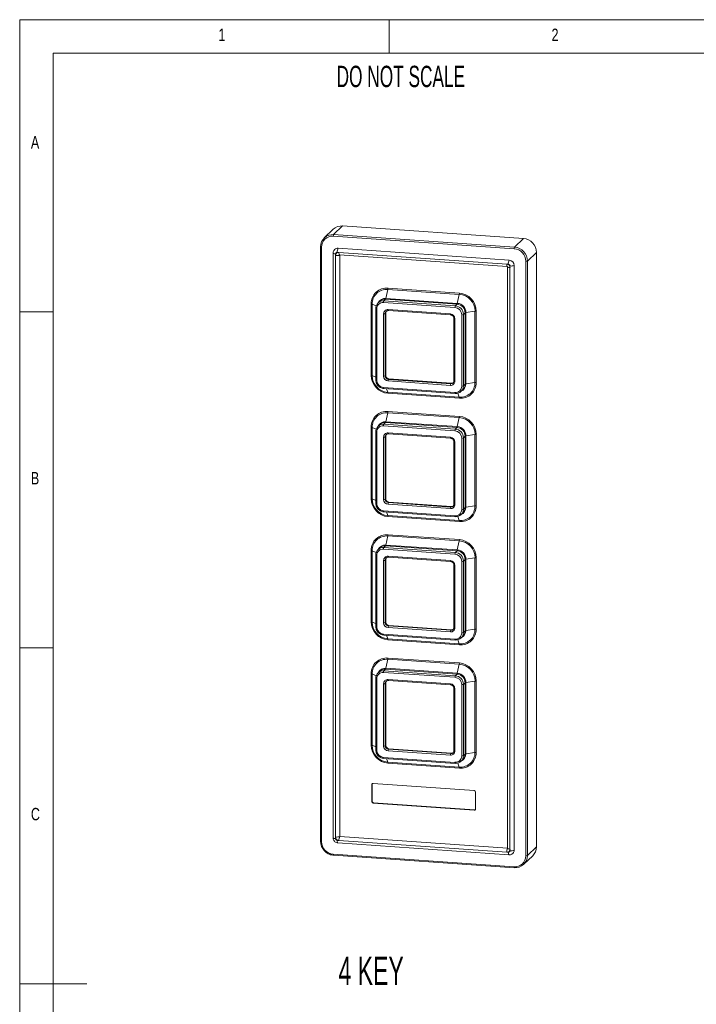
# Model space of a CAD drawing. Header units: millimetres. Extents: x 5 to 415, y 5 to 292.
# Tile 2 of 10: x 5 to 106, y 145 to 292. Entities that reach past the tile are written whole.
import ezdxf

# ---------------------------------------------------------------- set-up
doc = ezdxf.new("R2010")
doc.units = ezdxf.units.MM
doc.styles.add('SLDTEXTSTYLE0', font='TXT', dxfattribs={"width": 0.605})
doc.styles.add('SLDTEXTSTYLE1', font='TXT', dxfattribs={"width": 0.75})

msp = doc.modelspace()

# ---------------------------------------------------------------- linework, layer by layer
at = {"color": 7, "linetype": 'Continuous', "lineweight": 0}
for p, q in [((415, 292), (5, 292)), ((5, 292), (5, 5)), ((60, 287), (60, 292)), ((410, 287), (10, 287)), ((10, 287), (10, 10)), ((10, 248.5), (5, 248.5)), ((5, 198.5), (10, 198.5)), ((5, 148.5), (15, 148.5))]:
    msp.add_line(p, q, dxfattribs=at)
at = {"color": 7, "linetype": 'Continuous', "lineweight": 15}
for p, q in [((53.06, 261.29), (51.73, 260.01)), ((53.06, 261.29), (79.98, 259.43)), ((51.67, 260.8), (50.34, 259.51)), ((78.59, 257.9), (51.67, 259.76)), ((51.73, 260.01), (78.65, 258.14)), ((79.98, 259.43), (78.65, 258.14)), ((49.79, 258.2), (49.79, 169.69)), ((49.94, 258.15), (49.94, 169.64)), ((77.87, 256.21), (52.4, 257.97)), ((51.66, 257.27), (51.66, 170.21)), ((52.03, 257.14), (52.03, 256.89)), ((52.03, 256.89), (52.03, 170.34)), ((52.52, 257.35), (52.27, 257.37)), ((77.49, 255.62), (52.52, 257.35)), ((52.62, 256.98), (77.58, 255.24)), ((52.64, 256.97), (52.64, 170.43)), ((81.91, 257.36), (80.58, 256.07)), ((81.91, 257.36), (81.91, 168.86)), ((77.74, 255.6), (77.49, 255.62)), ((77.61, 255.22), (77.61, 168.66)), ((77.98, 255.09), (77.98, 255.34)), ((77.98, 168.54), (77.98, 255.09)), ((78.59, 168.38), (78.59, 255.43)), ((80.33, 167.53), (80.33, 256.04)), ((80.58, 256.07), (80.58, 167.57)), ((59.8, 251.85), (59.52, 250.51)), ((70.43, 251.11), (59.8, 251.85)), ((59.82, 252.04), (70.45, 251.3)), ((70.43, 251.11), (70.14, 249.77)), ((57.31, 239.07), (57.31, 249.7)), ((57.46, 249.67), (57.46, 239.04)), ((58.6, 250.09), (58.35, 249.84)), ((69.79, 249.17), (59.16, 249.9)), ((59.47, 250.39), (59.21, 250.15)), ((59.21, 250.15), (69.84, 249.41)), ((70.1, 249.66), (59.47, 250.39)), ((59.52, 250.51), (70.14, 249.77)), ((70.1, 249.66), (69.84, 249.41)), ((58, 249.01), (58, 238.38)), ((58.15, 248.96), (58.15, 238.33)), ((59.16, 238.94), (59.16, 248.21)), ((59.48, 248.32), (59.41, 248.25)), ((59.41, 248.25), (59.41, 238.98)), ((59.48, 248.32), (59.48, 239.05)), ((59.54, 248.57), (59.52, 248.56)), ((59.84, 248.84), (69.11, 248.2)), ((59.88, 248.69), (69.15, 248.05)), ((70.8, 237.46), (70.8, 248.08)), ((71.3, 248.37), (71.05, 248.12)), ((71.05, 248.12), (71.05, 237.49)), ((71.3, 237.74), (71.3, 248.37)), ((72.77, 248.61), (71.42, 248.41)), ((71.42, 248.41), (71.42, 237.78)), ((72.77, 237.98), (72.77, 248.61)), ((72.96, 248.61), (72.96, 237.99)), ((69.64, 247.52), (69.64, 238.25)), ((69.79, 247.47), (69.79, 238.2)), ((59.48, 239.05), (59.41, 238.98)), ((69.11, 237.57), (59.84, 238.22)), ((59.97, 238.53), (59.89, 238.46)), ((59.89, 238.46), (69.16, 237.82)), ((59.97, 238.53), (69.24, 237.89)), ((69.24, 237.89), (69.16, 237.82)), ((69.51, 237.94), (69.53, 237.96)), ((71.3, 237.74), (71.05, 237.49)), ((72.77, 237.98), (71.42, 237.78)), ((59.16, 237.25), (69.79, 236.51)), ((59.2, 237.1), (69.83, 236.36)), ((59.8, 236.54), (70.43, 235.8)), ((70.45, 235.65), (59.82, 236.39)), ((70.71, 236.68), (70.97, 236.93)), ((70.97, 236.93), (70.99, 236.95)), ((59.8, 233.5), (59.52, 232.16)), ((70.43, 232.76), (59.8, 233.5)), ((59.82, 233.69), (70.45, 232.95)), ((58.6, 231.73), (58.35, 231.48)), ((59.47, 232.04), (59.21, 231.79)), ((59.21, 231.79), (69.84, 231.06)), ((70.1, 231.3), (59.47, 232.04)), ((59.52, 232.16), (70.14, 231.42)), ((70.43, 232.76), (70.14, 231.42)), ((57.31, 220.72), (57.31, 231.35)), ((57.46, 231.32), (57.46, 220.69)), ((58, 230.66), (58, 220.03)), ((58.15, 230.61), (58.15, 219.98)), ((69.79, 230.81), (59.16, 231.55)), ((59.54, 230.22), (59.52, 230.2)), ((59.84, 230.49), (69.11, 229.85)), ((59.88, 230.34), (69.15, 229.7)), ((70.1, 231.3), (69.84, 231.06)), ((72.77, 230.25), (71.42, 230.05)), ((72.77, 219.63), (72.77, 230.25)), ((72.96, 230.26), (72.96, 219.64)), ((59.16, 220.59), (59.16, 229.86)), ((59.48, 229.97), (59.41, 229.9)), ((59.41, 229.9), (59.41, 220.62)), ((59.48, 229.97), (59.48, 220.7)), ((69.64, 229.17), (69.64, 219.9)), ((69.79, 229.12), (69.79, 219.85)), ((70.8, 219.1), (70.8, 229.73)), ((71.3, 230.01), (71.05, 229.76)), ((71.05, 229.76), (71.05, 219.14)), ((71.3, 219.39), (71.3, 230.01)), ((71.42, 230.05), (71.42, 219.43)), ((59.48, 220.7), (59.41, 220.62)), ((69.11, 219.22), (59.84, 219.86)), ((59.97, 220.18), (59.89, 220.11)), ((59.89, 220.11), (69.16, 219.46)), ((59.97, 220.18), (69.24, 219.54)), ((59.16, 218.9), (69.79, 218.16)), ((59.2, 218.75), (69.83, 218.01)), ((69.24, 219.54), (69.16, 219.46)), ((69.51, 219.59), (69.53, 219.61)), ((70.71, 218.32), (70.97, 218.57)), ((70.97, 218.57), (70.99, 218.6)), ((71.3, 219.39), (71.05, 219.14)), ((72.77, 219.63), (71.42, 219.43)), ((59.8, 218.19), (70.43, 217.45)), ((70.45, 217.3), (59.82, 218.03)), ((59.8, 215.15), (59.52, 213.8)), ((70.43, 214.41), (59.8, 215.15)), ((59.82, 215.33), (70.45, 214.6)), ((70.43, 214.41), (70.14, 213.07)), ((57.31, 202.37), (57.31, 212.99)), ((57.46, 212.96), (57.46, 202.34)), ((58.6, 213.38), (58.35, 213.13)), ((69.79, 212.46), (59.16, 213.2)), ((59.47, 213.69), (59.21, 213.44)), ((59.21, 213.44), (69.84, 212.7)), ((70.1, 212.95), (59.47, 213.69)), ((59.52, 213.8), (70.14, 213.07)), ((70.1, 212.95), (69.84, 212.7)), ((58, 212.3), (58, 201.68)), ((58.15, 212.25), (58.15, 201.63)), ((59.16, 202.23), (59.16, 211.51)), ((59.48, 211.62), (59.41, 211.54)), ((59.41, 211.54), (59.41, 202.27)), ((59.48, 211.62), (59.48, 202.35)), ((59.54, 211.87), (59.52, 211.85)), ((59.84, 212.14), (69.11, 211.49)), ((59.88, 211.99), (69.15, 211.34)), ((70.8, 200.75), (70.8, 211.38)), ((71.3, 211.66), (71.05, 211.41)), ((71.05, 211.41), (71.05, 200.79)), ((71.3, 201.04), (71.3, 211.66)), ((72.77, 211.9), (71.42, 211.7)), ((71.42, 211.7), (71.42, 201.08)), ((72.77, 201.28), (72.77, 211.9)), ((72.96, 211.91), (72.96, 201.28)), ((69.64, 210.82), (69.64, 201.55)), ((69.79, 210.77), (69.79, 201.5)), ((59.48, 202.35), (59.41, 202.27)), ((69.11, 200.87), (59.84, 201.51)), ((59.97, 201.83), (59.89, 201.75)), ((59.89, 201.75), (69.16, 201.11)), ((59.97, 201.83), (69.24, 201.19)), ((69.24, 201.19), (69.16, 201.11)), ((69.51, 201.23), (69.53, 201.25)), ((71.3, 201.04), (71.05, 200.79)), ((72.77, 201.28), (71.42, 201.08)), ((59.16, 200.54), (69.79, 199.81)), ((59.2, 200.39), (69.83, 199.66)), ((59.8, 199.83), (70.43, 199.1)), ((70.45, 198.94), (59.82, 199.68)), ((70.71, 199.97), (70.97, 200.22)), ((70.97, 200.22), (70.99, 200.25)), ((59.8, 196.79), (59.52, 195.45)), ((70.43, 196.06), (59.8, 196.79)), ((59.82, 196.98), (70.45, 196.25)), ((58.6, 195.03), (58.35, 194.78)), ((59.47, 195.34), (59.21, 195.09)), ((59.21, 195.09), (69.84, 194.35)), ((70.1, 194.6), (59.47, 195.34)), ((59.52, 195.45), (70.14, 194.71)), ((70.43, 196.06), (70.14, 194.71)), ((57.31, 184.02), (57.31, 194.64)), ((57.46, 194.61), (57.46, 183.99)), ((58, 193.95), (58, 183.33)), ((58.15, 193.9), (58.15, 183.28)), ((69.79, 194.11), (59.16, 194.84)), ((59.54, 193.52), (59.52, 193.5)), ((59.84, 193.78), (69.11, 193.14)), ((59.88, 193.63), (69.15, 192.99)), ((70.1, 194.6), (69.84, 194.35)), ((72.77, 193.55), (71.42, 193.35)), ((72.77, 182.92), (72.77, 193.55)), ((72.96, 193.56), (72.96, 182.93)), ((59.16, 183.88), (59.16, 193.15)), ((59.48, 193.27), (59.41, 193.19)), ((59.41, 193.19), (59.41, 183.92)), ((59.48, 193.27), (59.48, 183.99)), ((69.64, 192.47), (69.64, 183.19)), ((69.79, 192.42), (69.79, 183.14)), ((70.8, 182.4), (70.8, 193.02)), ((71.3, 193.31), (71.05, 193.06)), ((71.05, 193.06), (71.05, 182.43)), ((71.3, 182.68), (71.3, 193.31)), ((71.42, 193.35), (71.42, 182.72)), ((59.48, 183.99), (59.41, 183.92)), ((59.97, 183.48), (59.89, 183.4)), ((59.89, 183.4), (69.16, 182.76)), ((59.97, 183.48), (69.24, 182.83)), ((59.16, 182.19), (69.79, 181.45)), ((59.2, 182.04), (69.83, 181.3)), ((69.11, 182.51), (59.84, 183.16)), ((69.24, 182.83), (69.16, 182.76)), ((69.51, 182.88), (69.53, 182.9)), ((70.71, 181.62), (70.97, 181.87)), ((70.97, 181.87), (70.99, 181.89)), ((71.3, 182.68), (71.05, 182.43)), ((72.77, 182.92), (71.42, 182.72)), ((59.8, 181.48), (70.43, 180.74)), ((70.45, 180.59), (59.82, 181.33)), ((57.46, 178.16), (57.41, 178.11)), ((57.41, 178.11), (57.41, 175.6)), ((57.46, 178.16), (57.46, 175.65)), ((72.67, 177.24), (57.6, 178.29)), ((72.86, 174.52), (72.86, 177.04)), ((57.46, 175.65), (57.41, 175.6)), ((57.65, 175.44), (57.6, 175.39)), ((57.6, 175.39), (72.67, 174.34)), ((57.65, 175.44), (72.72, 174.39)), ((72.72, 174.39), (72.67, 174.34)), ((52.03, 170.34), (52.03, 170.09)), ((52.65, 170.42), (77.61, 168.69)), ((52.27, 169.83), (52.52, 169.81)), ((52.37, 169.46), (77.83, 167.69)), ((52.52, 169.81), (77.49, 168.08)), ((81.91, 168.86), (80.58, 167.57)), ((51.67, 167.78), (78.59, 165.92)), ((51.71, 167.63), (78.63, 165.77)), ((77.49, 168.08), (77.74, 168.06)), ((77.98, 168.29), (77.98, 168.54)), ((80.04, 166.27), (81.37, 167.55))]:
    msp.add_line(p, q, dxfattribs=at)
at = {"color": 8, "linetype": 'Continuous', "lineweight": 15}
for p, q in [((57.46, 249.67), (58.07, 249.4)), ((57.46, 239.04), (58, 238.8)), ((59.8, 236.54), (59.61, 237.07)), ((70.43, 235.8), (70.21, 236.41)), ((57.46, 231.32), (58.07, 231.04)), ((57.46, 220.69), (58, 220.45)), ((59.8, 218.19), (59.61, 218.72)), ((70.43, 217.45), (70.21, 218.06)), ((57.46, 212.96), (58.07, 212.69)), ((57.46, 202.34), (58, 202.1)), ((59.8, 199.83), (59.61, 200.37)), ((70.43, 199.1), (70.21, 199.71)), ((57.46, 194.61), (58.07, 194.34)), ((57.46, 183.99), (58, 183.74)), ((59.8, 181.48), (59.61, 182.01)), ((70.43, 180.74), (70.21, 181.35))]:
    msp.add_line(p, q, dxfattribs=at)
at = {"color": 7, "linetype": 'Continuous', "lineweight": 15, "flags": 128}
for points in [[(49.79, 258.2), (49.79, 258.2), (49.79, 258.21)], [(58, 249.01), (58, 249.01), (58.01, 249.02)], [(69.84, 236.37), (69.83, 236.36), (69.83, 236.36)], [(58, 230.66), (58, 230.66), (58.01, 230.67)], [(69.84, 218.02), (69.83, 218.01), (69.83, 218.01)], [(58, 212.3), (58, 212.31), (58.01, 212.32)], [(69.84, 199.66), (69.83, 199.66), (69.83, 199.66)], [(58, 193.95), (58, 193.95), (58.01, 193.96)], [(69.84, 181.31), (69.83, 181.3), (69.83, 181.3)], [(78.65, 165.77), (78.64, 165.77), (78.63, 165.77)]]:
    msp.add_lwpolyline(points, dxfattribs=at)
at = {"color": 8, "linetype": 'Continuous', "lineweight": 15, "flags": 128}
for points in [[(49.94, 258.15), (49.9, 258.15), (49.87, 258.15), (49.84, 258.16), (49.81, 258.17), (49.8, 258.18), (49.79, 258.19), (49.79, 258.2)], [(51.66, 257.27), (51.66, 257.25), (51.68, 257.22), (51.72, 257.2), (51.78, 257.18), (51.85, 257.16), (51.94, 257.15), (52.03, 257.14)], [(52.52, 257.35), (52.52, 257.26), (52.53, 257.17), (52.54, 257.1), (52.56, 257.04), (52.58, 257), (52.6, 256.98), (52.62, 256.98)], [(77.49, 255.62), (77.49, 255.53), (77.5, 255.44), (77.51, 255.37), (77.53, 255.31), (77.55, 255.27), (77.57, 255.25), (77.58, 255.24)], [(77.98, 255.09), (77.89, 255.1), (77.81, 255.11), (77.74, 255.13), (77.68, 255.15), (77.64, 255.17), (77.62, 255.2), (77.61, 255.22)], [(58.15, 248.96), (58.11, 248.96), (58.08, 248.97), (58.05, 248.97), (58.03, 248.98), (58.01, 248.99), (58, 249), (58, 249.01)], [(69.79, 247.47), (69.75, 247.48), (69.72, 247.48), (69.69, 247.49), (69.67, 247.5), (69.65, 247.51), (69.64, 247.52), (69.64, 247.52)], [(58.15, 238.33), (58.11, 238.34), (58.08, 238.34), (58.05, 238.35), (58.03, 238.36), (58.01, 238.37), (58, 238.38), (58, 238.38)], [(69.79, 238.2), (69.75, 238.21), (69.72, 238.21), (69.69, 238.22), (69.67, 238.23), (69.65, 238.24), (69.64, 238.25), (69.64, 238.25)], [(58.15, 230.61), (58.11, 230.61), (58.08, 230.61), (58.05, 230.62), (58.03, 230.63), (58.01, 230.64), (58, 230.65), (58, 230.66)], [(69.79, 229.12), (69.75, 229.13), (69.72, 229.13), (69.69, 229.14), (69.67, 229.15), (69.65, 229.16), (69.64, 229.17), (69.64, 229.17)], [(58.15, 219.98), (58.11, 219.98), (58.08, 219.99), (58.05, 220), (58.03, 220), (58.01, 220.01), (58, 220.02), (58, 220.03)], [(69.79, 219.85), (69.75, 219.85), (69.72, 219.86), (69.69, 219.87), (69.67, 219.87), (69.65, 219.88), (69.64, 219.89), (69.64, 219.9)], [(58.15, 212.25), (58.11, 212.26), (58.08, 212.26), (58.05, 212.27), (58.03, 212.28), (58.01, 212.29), (58, 212.3), (58, 212.3)], [(69.79, 210.77), (69.75, 210.77), (69.72, 210.78), (69.69, 210.79), (69.67, 210.79), (69.65, 210.8), (69.64, 210.81), (69.64, 210.82)], [(58.15, 201.63), (58.11, 201.63), (58.08, 201.64), (58.05, 201.64), (58.03, 201.65), (58.01, 201.66), (58, 201.67), (58, 201.68)], [(69.79, 201.5), (69.75, 201.5), (69.72, 201.51), (69.69, 201.51), (69.67, 201.52), (69.65, 201.53), (69.64, 201.54), (69.64, 201.55)], [(58.15, 193.9), (58.11, 193.9), (58.08, 193.91), (58.05, 193.92), (58.03, 193.92), (58.01, 193.93), (58, 193.94), (58, 193.95)], [(69.79, 192.42), (69.75, 192.42), (69.72, 192.43), (69.69, 192.43), (69.67, 192.44), (69.65, 192.45), (69.64, 192.46), (69.64, 192.47)], [(58.15, 183.28), (58.11, 183.28), (58.08, 183.28), (58.05, 183.29), (58.03, 183.3), (58.01, 183.31), (58, 183.32), (58, 183.33)], [(69.79, 183.14), (69.75, 183.15), (69.72, 183.15), (69.69, 183.16), (69.67, 183.17), (69.65, 183.18), (69.64, 183.19), (69.64, 183.19)], [(52.03, 170.09), (51.94, 170.1), (51.85, 170.11), (51.78, 170.13), (51.72, 170.15), (51.68, 170.17), (51.66, 170.2), (51.66, 170.21)], [(49.94, 169.64), (49.9, 169.65), (49.87, 169.65), (49.84, 169.66), (49.81, 169.67), (49.8, 169.68), (49.79, 169.69), (49.79, 169.69)], [(52.27, 169.83), (52.27, 169.74), (52.28, 169.65), (52.29, 169.58), (52.31, 169.53), (52.33, 169.48), (52.35, 169.46), (52.37, 169.46)], [(77.61, 168.66), (77.62, 168.65), (77.64, 168.62), (77.68, 168.6), (77.74, 168.58), (77.81, 168.56), (77.89, 168.55), (77.98, 168.54)], [(77.74, 168.06), (77.74, 167.97), (77.75, 167.89), (77.76, 167.82), (77.78, 167.76), (77.8, 167.72), (77.82, 167.69), (77.83, 167.69)]]:
    msp.add_lwpolyline(points, dxfattribs=at)
at = {"color": 7, "linetype": 'Continuous', "lineweight": 15}
for centre, radius, start, end in [((52.92, 259.49), 1.81, 85.4466, 133.6485), ((51.58, 258.23), 1.78, 85.2232, 180.6623), ((51.54, 258.16), 1.61, 85.2234, 180.6622), ((52.12, 259.8), 0.443, 151.6927, 184.2743), ((79.81, 257.34), 2.1, 0.69, 85.4711), ((52.35, 257.3), 0.676, 85.3644, 134.8621), ((53.38, 257.45), 1.11, 151.6925, 184.2745), ((79.04, 257.93), 0.443, 151.6927, 184.2743), ((78.48, 256.05), 2.1, 0.69, 85.4711), ((52.25, 257.14), 0.224, 85.2231, 180.6623), ((52.48, 256.9), 0.455, 85.2232, 180.6624), ((78.45, 256.02), 1.89, 0.6902, 85.4709), ((77.45, 255.08), 0.535, 0.69, 85.4711), ((78.84, 255.68), 1.11, 151.6925, 184.2745), ((77.72, 255.34), 0.263, 0.6901, 85.4712), ((77.81, 255.42), 0.788, 0.6902, 85.4709), ((78.14, 256.39), 1.06, 261.5, 295.4976), ((80.4, 256.46), 0.424, 261.4998, 295.4978), ((59.63, 249.73), 2.32, 85.2232, 180.6624), ((59.62, 249.69), 2.16, 85.2231, 180.6624), ((58.88, 252.04), 0.938, 348.4635, 0.0881), ((69.51, 251.3), 0.938, 348.4635, 0.0881), ((70.23, 248.58), 2.55, 0.69, 85.4711), ((70.23, 248.58), 2.73, 0.69, 85.471), ((57.29, 249.22), 0.484, 69.5754, 87.9592), ((59.12, 249.03), 1.11, 85.2233, 180.6624), ((59.08, 248.97), 0.936, 85.2232, 180.6626), ((59.6, 249.93), 0.443, 151.6927, 184.2743), ((59.27, 250.54), 0.253, 324.1206, 352.4625), ((70.23, 249.2), 0.443, 151.6927, 184.2743), ((69.7, 248.07), 1.1, 0.6899, 85.4711), ((69.74, 248.1), 1.31, 0.69, 85.471), ((69.89, 249.81), 0.253, 324.1206, 352.4625), ((69.99, 248.35), 1.31, 0.69, 85.471), ((70.03, 248.39), 1.39, 0.6899, 85.471), ((59.79, 248.22), 0.624, 85.223, 180.6623), ((59.22, 248.63), 0.424, 261.5, 295.4976), ((59.94, 248.33), 0.451, 134.356, 180.4937), ((69.05, 247.47), 0.734, 0.69, 85.4713), ((70.86, 248.5), 0.424, 261.5, 295.4976), ((71.44, 248.17), 0.24, 93.7946, 123.4839), ((72.9, 247.71), 0.904, 85.922, 97.9811), ((60.04, 239.11), 2.73, 180.6901, 265.4711), ((57.29, 238.59), 0.484, 69.5754, 87.9592), ((60, 239.07), 2.55, 180.6901, 265.471), ((59.22, 239.36), 0.424, 261.5, 295.4976), ((59.9, 238.95), 0.734, 180.69, 265.4711), ((59.93, 238.98), 0.524, 180.6901, 265.4709), ((60.01, 239.06), 0.524, 180.6901, 265.4709), ((59.25, 238.35), 1.1, 180.6901, 265.4709), ((60.28, 238.25), 0.443, 151.6923, 184.2747), ((69.16, 238.19), 0.624, 265.2232, 0.6624), ((69.55, 237.61), 0.443, 151.6923, 184.2747), ((69.28, 238.34), 0.454, 265.5567, 307.034), ((69.87, 237.44), 0.936, 265.2234, 0.6622), ((69.93, 237.48), 1.11, 265.2233, 0.6623), ((70.61, 237.96), 2.16, 265.2232, 0.6623), ((70.64, 237.96), 2.32, 265.2232, 0.6624), ((70.86, 237.87), 0.424, 261.5, 295.4976), ((71.44, 237.54), 0.24, 93.7946, 123.4839), ((72.9, 237.09), 0.904, 85.922, 97.9811), ((59.33, 236.4), 0.49, 358.0667, 16.1062), ((59.63, 231.37), 2.32, 85.2232, 180.6623), ((59.62, 231.34), 2.16, 85.2231, 180.6624), ((58.88, 233.69), 0.938, 348.4633, 0.0882), ((59.12, 230.68), 1.11, 85.2231, 180.6624), ((59.6, 231.58), 0.443, 151.6923, 184.2747), ((59.27, 232.19), 0.253, 324.1218, 352.4614), ((69.51, 232.95), 0.938, 348.4633, 0.0882), ((70.23, 230.22), 2.55, 0.69, 85.4711), ((70.23, 230.23), 2.73, 0.69, 85.4711), ((57.29, 230.86), 0.484, 69.5754, 87.9592), ((59.08, 230.62), 0.936, 85.2231, 180.6624), ((59.79, 229.87), 0.624, 85.2234, 180.6623), ((59.94, 229.97), 0.451, 134.3561, 180.4938), ((70.23, 230.85), 0.443, 151.6923, 184.2747), ((69.7, 229.71), 1.1, 0.6901, 85.4711), ((69.74, 229.75), 1.31, 0.69, 85.4711), ((69.89, 231.45), 0.253, 324.1218, 352.4614), ((69.99, 230), 1.31, 0.69, 85.4711), ((70.03, 230.04), 1.39, 0.6901, 85.471), ((72.9, 229.36), 0.904, 85.922, 97.9811), ((59.22, 230.28), 0.424, 261.5, 295.4976), ((69.05, 229.11), 0.734, 0.6901, 85.471), ((70.86, 230.15), 0.424, 261.5, 295.4976), ((71.44, 229.81), 0.24, 93.7946, 123.4839), ((60.04, 220.75), 2.73, 180.6901, 265.4711), ((57.29, 220.24), 0.484, 69.5754, 87.9592), ((60, 220.72), 2.55, 180.6901, 265.4711), ((59.25, 219.99), 1.1, 180.6901, 265.4711), ((59.22, 221), 0.424, 261.5, 295.4976), ((59.9, 220.59), 0.734, 180.6901, 265.4711), ((59.93, 220.63), 0.524, 180.6901, 265.471), ((60.01, 220.7), 0.524, 180.6901, 265.471), ((60.28, 219.9), 0.443, 151.6922, 184.2747), ((69.16, 219.84), 0.624, 265.2232, 0.6623), ((69.55, 219.25), 0.443, 151.6922, 184.2747), ((69.28, 219.99), 0.454, 265.5565, 307.0342), ((69.87, 219.09), 0.936, 265.2232, 0.6623), ((69.93, 219.13), 1.11, 265.2232, 0.6624), ((70.61, 219.6), 2.16, 265.2232, 0.6623), ((70.64, 219.61), 2.32, 265.2232, 0.6624), ((70.86, 219.52), 0.424, 261.5, 295.4976), ((71.44, 219.19), 0.24, 93.7946, 123.4839), ((72.9, 218.73), 0.904, 85.922, 97.9811), ((59.33, 218.05), 0.49, 358.0666, 16.1062), ((59.63, 213.02), 2.32, 85.2232, 180.6623), ((59.62, 212.99), 2.16, 85.2232, 180.6623), ((58.88, 215.33), 0.938, 348.4632, 0.0882), ((69.51, 214.6), 0.938, 348.4632, 0.0882), ((70.23, 211.87), 2.55, 0.6901, 85.4711), ((70.23, 211.88), 2.73, 0.69, 85.4711), ((57.29, 212.51), 0.484, 69.5754, 87.9592), ((59.12, 212.33), 1.11, 85.2232, 180.6623), ((59.08, 212.26), 0.936, 85.2232, 180.6624), ((59.6, 213.23), 0.443, 151.6924, 184.2746), ((59.27, 213.84), 0.253, 324.1216, 352.4612), ((70.23, 212.49), 0.443, 151.6924, 184.2746), ((69.74, 211.4), 1.31, 0.69, 85.4711), ((69.89, 213.1), 0.253, 324.1216, 352.4612), ((69.99, 211.65), 1.31, 0.69, 85.4711), ((70.03, 211.68), 1.39, 0.69, 85.4711), ((59.79, 211.51), 0.624, 85.2232, 180.6624), ((59.22, 211.93), 0.424, 261.5, 295.4976), ((59.94, 211.62), 0.451, 134.356, 180.4938), ((69.05, 210.76), 0.734, 0.69, 85.4711), ((69.7, 211.36), 1.1, 0.6901, 85.4711), ((70.86, 211.79), 0.424, 261.5, 295.4976), ((71.44, 211.46), 0.24, 93.7946, 123.4839), ((72.9, 211.01), 0.904, 85.922, 97.9811), ((60.04, 202.4), 2.73, 180.6901, 265.4711), ((57.29, 201.89), 0.484, 69.5754, 87.9592), ((60, 202.37), 2.55, 180.6901, 265.4711), ((59.22, 202.65), 0.424, 261.5, 295.4976), ((59.93, 202.28), 0.524, 180.6901, 265.471), ((60.01, 202.35), 0.524, 180.6901, 265.471), ((59.25, 201.64), 1.1, 180.69, 265.4711), ((59.9, 202.24), 0.734, 180.69, 265.471), ((60.28, 201.54), 0.443, 151.6925, 184.2746), ((69.16, 201.49), 0.624, 265.2232, 0.6624), ((69.55, 200.9), 0.443, 151.6925, 184.2746), ((69.28, 201.64), 0.454, 265.5565, 307.0339), ((70.61, 201.25), 2.16, 265.2232, 0.6623), ((70.64, 201.26), 2.32, 265.2232, 0.6624), ((71.44, 200.84), 0.24, 93.7946, 123.4839), ((72.9, 200.38), 0.904, 85.922, 97.9811), ((59.33, 199.7), 0.49, 358.0667, 16.1061), ((69.87, 200.74), 0.936, 265.2232, 0.6623), ((69.93, 200.77), 1.11, 265.2232, 0.6624), ((70.86, 201.17), 0.424, 261.5, 295.4976), ((59.63, 194.67), 2.32, 85.2232, 180.6623), ((59.62, 194.64), 2.16, 85.2232, 180.6623), ((58.88, 196.98), 0.938, 348.4632, 0.0882), ((59.12, 193.98), 1.11, 85.2233, 180.6623), ((59.6, 194.88), 0.443, 151.6927, 184.2744), ((59.27, 195.48), 0.253, 324.1209, 352.4616), ((69.51, 196.24), 0.938, 348.4632, 0.0882), ((70.23, 193.52), 2.55, 0.6901, 85.471), ((70.23, 193.52), 2.73, 0.69, 85.4711), ((57.29, 194.16), 0.484, 69.5754, 87.9592), ((59.08, 193.91), 0.936, 85.2231, 180.6624), ((59.79, 193.16), 0.624, 85.2233, 180.6624), ((59.94, 193.27), 0.451, 134.3561, 180.4938), ((70.23, 194.14), 0.443, 151.6927, 184.2744), ((69.7, 193.01), 1.1, 0.6901, 85.4711), ((69.74, 193.04), 1.31, 0.6901, 85.471), ((69.89, 194.75), 0.253, 324.1209, 352.4616), ((69.99, 193.29), 1.31, 0.6901, 85.471), ((70.03, 193.33), 1.39, 0.69, 85.4711), ((72.9, 192.65), 0.904, 85.922, 97.9811), ((59.22, 193.57), 0.424, 261.5, 295.4976), ((69.05, 192.41), 0.734, 0.69, 85.4711), ((70.86, 193.44), 0.424, 261.5, 295.4976), ((71.44, 193.11), 0.24, 93.7946, 123.4839), ((60.04, 184.05), 2.73, 180.6901, 265.471), ((57.29, 183.53), 0.484, 69.5754, 87.9592), ((60, 184.02), 2.55, 180.69, 265.4711), ((59.25, 183.29), 1.1, 180.6901, 265.4709), ((59.22, 184.3), 0.424, 261.5, 295.4976), ((59.9, 183.89), 0.734, 180.69, 265.4711), ((59.93, 183.92), 0.524, 180.6901, 265.4709), ((60.01, 184), 0.524, 180.6901, 265.4709), ((60.28, 183.19), 0.443, 151.6923, 184.2747), ((69.16, 183.14), 0.624, 265.2232, 0.6624), ((69.55, 182.55), 0.443, 151.6923, 184.2747), ((69.28, 183.29), 0.454, 265.5567, 307.034), ((69.87, 182.39), 0.936, 265.2234, 0.6622), ((69.93, 182.42), 1.11, 265.2233, 0.6623), ((70.61, 182.9), 2.16, 265.2231, 0.6624), ((70.64, 182.9), 2.32, 265.2233, 0.6623), ((70.86, 182.82), 0.424, 261.5, 295.4976), ((71.44, 182.48), 0.24, 93.7946, 123.4839), ((72.9, 182.03), 0.904, 85.922, 97.9811), ((59.33, 181.34), 0.49, 358.0668, 16.1058), ((57.59, 178.11), 0.178, 85.2238, 180.6618), ((57.64, 178.16), 0.183, 146.1527, 180.3093), ((72.65, 177.03), 0.21, 0.6909, 85.4704), ((57.62, 175.6), 0.21, 180.6886, 265.4726), ((57.67, 175.65), 0.21, 180.6886, 265.4726), ((72.68, 174.52), 0.178, 265.2217, 0.6636), ((72.73, 174.58), 0.183, 265.5997, 301.9023), ((52.18, 171.39), 1.06, 261.4999, 295.4977), ((52.56, 170.35), 0.535, 180.6898, 265.4713), ((52.29, 170.09), 0.263, 180.6901, 265.4712), ((53.63, 169.9), 1.11, 151.6925, 184.2745), ((52.65, 170.43), 0.0105, 180.6917, 265.4793), ((51.82, 169.67), 1.89, 180.6901, 265.471), ((78.65, 168.16), 1.16, 153.1747, 183.8344), ((80.11, 168.84), 1.8, 314.3559, 0.494), ((77.53, 168.53), 0.455, 265.223, 0.6626), ((77.76, 168.29), 0.224, 265.2231, 0.6623), ((78.14, 169.34), 1.06, 261.5, 295.4976), ((77.92, 168.38), 0.677, 315.4966, 0.4855), ((78.73, 167.52), 1.61, 265.2232, 0.6624), ((78.79, 167.55), 1.78, 265.2232, 0.6624), ((80.4, 167.95), 0.424, 261.4998, 295.4978)]:
    msp.add_arc(centre, radius, start, end, dxfattribs=at)
at = {"color": 8, "linetype": 'Continuous', "lineweight": 15}
for centre, radius, start, end in [((52.18, 257.99), 1.11, 262.0172, 293.7613), ((59.42, 249.33), 1.18, 85.2313, 154.0896), ((59.38, 249.27), 1.13, 85.3755, 133.7195), ((59.86, 248.25), 0.452, 137.7283, 180.4676), ((60.02, 248.81), 0.185, 169.6222, 218.8447), ((69.3, 248.16), 0.187, 169.7975, 218.3811), ((69.2, 238.26), 0.45, 265.3744, 313.7207), ((70.24, 237.77), 1.18, 293.8646, 0.7298), ((70.18, 237.73), 1.13, 316.1774, 0.4803), ((59.34, 237.21), 0.185, 169.6225, 218.8441), ((69.97, 236.48), 0.185, 169.6225, 218.8441), ((59.42, 230.98), 1.18, 85.2309, 154.09), ((59.38, 230.92), 1.13, 85.3739, 133.7211), ((59.86, 229.9), 0.452, 137.7278, 180.4681), ((60.02, 230.45), 0.185, 169.6214, 218.8452), ((69.3, 229.81), 0.187, 169.7967, 218.3816), ((59.34, 218.86), 0.185, 169.622, 218.8446), ((69.2, 219.91), 0.45, 265.3744, 313.7207), ((70.24, 219.41), 1.18, 293.8646, 0.7299), ((70.18, 219.38), 1.13, 316.1776, 0.4802), ((69.97, 218.13), 0.185, 169.622, 218.8446), ((59.42, 212.63), 1.18, 85.2309, 154.09), ((59.38, 212.57), 1.13, 85.3741, 133.7209), ((59.86, 211.55), 0.452, 137.7278, 180.468), ((60.02, 212.1), 0.185, 169.6218, 218.8448), ((69.3, 211.46), 0.187, 169.7964, 218.3821), ((69.2, 201.56), 0.45, 265.3742, 313.7209), ((70.24, 201.06), 1.18, 293.8645, 0.7299), ((70.18, 201.03), 1.13, 316.1775, 0.4802), ((59.34, 200.51), 0.185, 169.6216, 218.8449), ((69.97, 199.77), 0.185, 169.6216, 218.8449), ((59.42, 194.28), 1.18, 85.2309, 154.09), ((59.38, 194.21), 1.13, 85.3739, 133.7213), ((59.86, 193.19), 0.452, 137.7278, 180.4681), ((60.02, 193.75), 0.185, 169.6219, 218.8447), ((69.3, 193.11), 0.187, 169.7964, 218.3822), ((59.34, 182.16), 0.185, 169.6211, 218.8458), ((69.2, 183.21), 0.45, 265.3744, 313.7207), ((70.24, 182.71), 1.18, 293.8644, 0.73), ((70.18, 182.67), 1.13, 316.1774, 0.4803), ((69.97, 181.42), 0.185, 169.6211, 218.8458), ((51.86, 167.75), 0.185, 169.621, 218.8459), ((78.78, 165.88), 0.185, 169.621, 218.8459)]:
    msp.add_arc(centre, radius, start, end, dxfattribs=at)
at = {"color": 7, "linetype": 'Continuous', "lineweight": 15}
for points, knots in [([(51.87, 257.78), (51.86, 257.77), (51.79, 257.71), (51.71, 257.56), (51.66, 257.39), (51.66, 257.29), (51.66, 257.27)], [0, 0, 0, 0, 0.080945, 0.480125, 0.874595, 1, 1, 1, 1]), ([(77.58, 255.24), (77.58, 255.24), (77.58, 255.24), (77.59, 255.24), (77.59, 255.24), (77.6, 255.24), (77.6, 255.23), (77.6, 255.23), (77.61, 255.23), (77.61, 255.23), (77.61, 255.22), (77.61, 255.22), (77.61, 255.22), (77.61, 255.22)], [0, 0, 0, 0, 0.159672, 0.315748, 0.397527, 0.44736, 0.483518, 0.516215, 0.552373, 0.597696, 0.666231, 0.785925, 1, 1, 1, 1]), ([(59.53, 248.55), (59.55, 248.57), (59.61, 248.64), (59.74, 248.69), (59.84, 248.69), (59.88, 248.69)], [0, 0, 0, 0, 0.244349, 0.702026, 1, 1, 1, 1]), ([(69.15, 248.05), (69.18, 248.05), (69.26, 248.03), (69.4, 247.97), (69.54, 247.84), (69.62, 247.68), (69.63, 247.58), (69.64, 247.52)], [0, 0, 0, 0, 0.1059705, 0.3379392, 0.5701209, 0.7994339, 1, 1, 1, 1]), ([(58, 238.38), (58, 238.33), (58.01, 238.17), (58.07, 237.93), (58.21, 237.66), (58.41, 237.43), (58.66, 237.25), (58.93, 237.14), (59.11, 237.11), (59.2, 237.1)], [0, 0, 0, 0, 0.0872867, 0.2409494, 0.3951765, 0.5498782, 0.7049214, 0.8601064, 1, 1, 1, 1]), ([(69.64, 238.25), (69.64, 238.23), (69.63, 238.14), (69.6, 238.03), (69.54, 237.98), (69.52, 237.96)], [0, 0, 0, 0, 0.234221, 0.755752, 1, 1, 1, 1]), ([(70.43, 235.8), (70.43, 235.79), (70.44, 235.77), (70.44, 235.74), (70.45, 235.7), (70.45, 235.66), (70.45, 235.65)], [0, 0, 0, 0, 0.250001, 0.499998, 0.750005, 1, 1, 1, 1]), ([(59.53, 230.2), (59.55, 230.22), (59.61, 230.29), (59.74, 230.34), (59.84, 230.34), (59.88, 230.34)], [0, 0, 0, 0, 0.2443483, 0.7020267, 1, 1, 1, 1]), ([(69.15, 229.7), (69.18, 229.69), (69.26, 229.68), (69.4, 229.62), (69.54, 229.49), (69.62, 229.33), (69.63, 229.22), (69.64, 229.17)], [0, 0, 0, 0, 0.105971, 0.337939, 0.570121, 0.799432, 1, 1, 1, 1]), ([(58, 220.03), (58, 219.97), (58.01, 219.82), (58.07, 219.58), (58.21, 219.31), (58.41, 219.08), (58.66, 218.9), (58.93, 218.78), (59.11, 218.76), (59.2, 218.75)], [0, 0, 0, 0, 0.087287, 0.240949, 0.395176, 0.549878, 0.704921, 0.860106, 1, 1, 1, 1]), ([(69.64, 219.9), (69.64, 219.87), (69.63, 219.79), (69.6, 219.68), (69.54, 219.63), (69.52, 219.61)], [0, 0, 0, 0, 0.234219, 0.755751, 1, 1, 1, 1]), ([(70.43, 217.45), (70.43, 217.44), (70.44, 217.42), (70.44, 217.38), (70.45, 217.34), (70.45, 217.31), (70.45, 217.3)], [0, 0, 0, 0, 0.2500008, 0.499999, 0.7500007, 1, 1, 1, 1]), ([(59.53, 211.85), (59.55, 211.87), (59.61, 211.94), (59.74, 211.98), (59.84, 211.99), (59.88, 211.99)], [0, 0, 0, 0, 0.244347, 0.702026, 1, 1, 1, 1]), ([(69.15, 211.34), (69.18, 211.34), (69.26, 211.33), (69.4, 211.27), (69.54, 211.14), (69.62, 210.98), (69.63, 210.87), (69.64, 210.82)], [0, 0, 0, 0, 0.10597, 0.337939, 0.570121, 0.799431, 1, 1, 1, 1]), ([(58, 201.68), (58, 201.62), (58.01, 201.47), (58.07, 201.22), (58.21, 200.96), (58.41, 200.73), (58.66, 200.55), (58.93, 200.43), (59.11, 200.41), (59.2, 200.39)], [0, 0, 0, 0, 0.087287, 0.240949, 0.395176, 0.549878, 0.704921, 0.860106, 1, 1, 1, 1]), ([(69.64, 201.55), (69.64, 201.52), (69.63, 201.44), (69.6, 201.33), (69.54, 201.27), (69.52, 201.26)], [0, 0, 0, 0, 0.2342214, 0.7557511, 1, 1, 1, 1]), ([(70.43, 199.1), (70.43, 199.09), (70.44, 199.07), (70.44, 199.03), (70.45, 198.99), (70.45, 198.96), (70.45, 198.94)], [0, 0, 0, 0, 0.25, 0.5, 0.750001, 1, 1, 1, 1]), ([(59.53, 193.49), (59.55, 193.52), (59.61, 193.58), (59.74, 193.63), (59.84, 193.63), (59.88, 193.63)], [0, 0, 0, 0, 0.2443459, 0.7020257, 1, 1, 1, 1]), ([(69.15, 192.99), (69.18, 192.99), (69.26, 192.98), (69.4, 192.91), (69.54, 192.79), (69.62, 192.63), (69.63, 192.52), (69.64, 192.47)], [0, 0, 0, 0, 0.105971, 0.337939, 0.570121, 0.799429, 1, 1, 1, 1]), ([(58, 183.33), (58, 183.27), (58.01, 183.12), (58.07, 182.87), (58.21, 182.6), (58.41, 182.37), (58.66, 182.2), (58.93, 182.08), (59.11, 182.05), (59.2, 182.04)], [0, 0, 0, 0, 0.087287, 0.240949, 0.395177, 0.549878, 0.704921, 0.860107, 1, 1, 1, 1]), ([(69.64, 183.19), (69.64, 183.17), (69.63, 183.08), (69.6, 182.98), (69.54, 182.92), (69.52, 182.9)], [0, 0, 0, 0, 0.234221, 0.755752, 1, 1, 1, 1]), ([(70.43, 180.74), (70.43, 180.73), (70.44, 180.72), (70.44, 180.68), (70.45, 180.64), (70.45, 180.61), (70.45, 180.59)], [0, 0, 0, 0, 0.250004, 0.499997, 0.74999, 1, 1, 1, 1]), ([(51.66, 170.21), (51.66, 170.15), (51.67, 170.01), (51.77, 169.8), (51.92, 169.63), (52.13, 169.5), (52.28, 169.47), (52.37, 169.46)], [0, 0, 0, 0, 0.174861, 0.375128, 0.578431, 0.785184, 1, 1, 1, 1]), ([(49.79, 169.69), (49.79, 169.63), (49.8, 169.43), (49.86, 169.12), (50, 168.77), (50.2, 168.45), (50.46, 168.17), (50.76, 167.93), (51.1, 167.76), (51.42, 167.66), (51.63, 167.64), (51.71, 167.63)], [0, 0, 0, 0, 0.0668199, 0.1880574, 0.3095401, 0.4312096, 0.5530237, 0.6749358, 0.796883, 0.9188039, 1, 1, 1, 1]), ([(77.83, 167.69), (77.9, 167.69), (78.05, 167.69), (78.25, 167.77), (78.35, 167.86), (78.4, 167.9)], [0, 0, 0, 0, 0.324688, 0.70194, 1, 1, 1, 1])]:
    msp.add_open_spline(points, degree=3, knots=knots, dxfattribs=at)

# ---------------------------------------------------------------- texts
at = {"color": 7, "linetype": 'Continuous', "lineweight": 0, "attachment_point": 1}
for s, insert, char_height, style in [('1', (34.58, 290.67), 1.85, 'SLDTEXTSTYLE1'), ('2', (84.17, 290.67), 1.85, 'SLDTEXTSTYLE1'), ('DO NOT SCALE', (52.17, 285.14), 3.175, 'SLDTEXTSTYLE0'), ('A', (6.67, 274.67), 1.85, 'SLDTEXTSTYLE1'), ('B', (6.67, 224.67), 1.85, 'SLDTEXTSTYLE1'), ('C', (6.67, 174.67), 1.85, 'SLDTEXTSTYLE1'), ('4 KEY', (52.46, 152.54), 4.233, 'SLDTEXTSTYLE0')]:
    msp.add_mtext(s, dxfattribs=dict(at, insert=insert, char_height=char_height, style=style))

doc.saveas('drawing.dxf')
